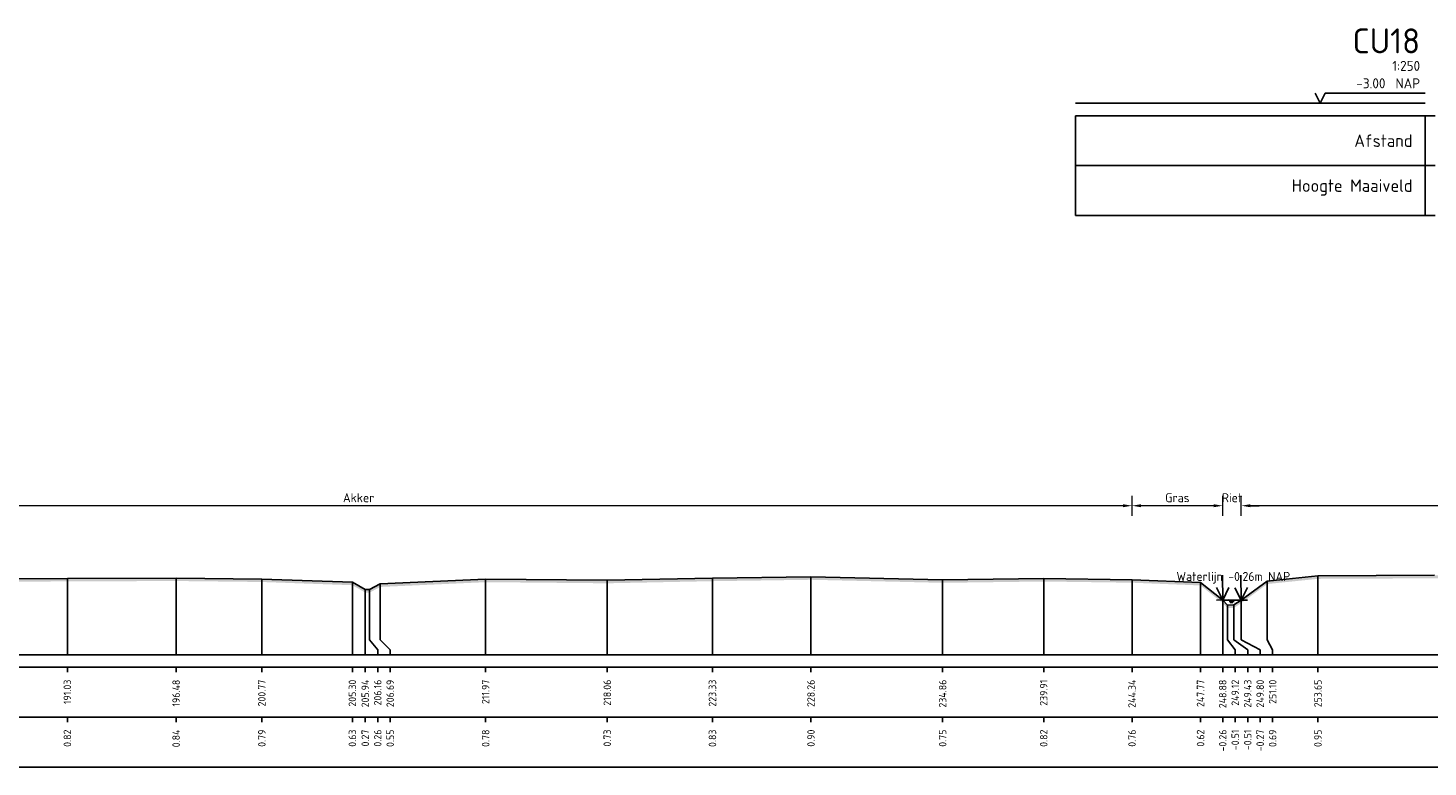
# Model space of a CAD drawing. Header units: metres. Extents: x 128583 to 136452, y 412329 to 415128.
# Tile 11 of 256: x 133814 to 133884, y 414688 to 414725. Entities that reach past the tile are written whole.
import ezdxf
from ezdxf.enums import TextEntityAlignment as Align

# ---------------------------------------------------------------- set-up
doc = ezdxf.new("R2010")
doc.units = ezdxf.units.M
doc.header["$PDMODE"] = 35
doc.header["$PDSIZE"] = 0.075
for name, color, linetype, lineweight in [('B-ME-GR-RIET-SD', 120, 'Continuous', 25), ('X-ME-AL-PROFIEL_HUIDIG MAAIVELD-GD', 8, 'Continuous', 0), ('X-XX-AL-DETAIL1-M', 7, 'Continuous', 18), ('X-XX-AL-NAP-T18', 7, 'Continuous', 18)]:
    doc.layers.add(name, color=color, linetype=linetype, lineweight=lineweight)
for name, color, linetype in [('X-ME-AL-PROFIEL_MAAIVELD-GD', 8, 'Continuous'), ('X-ME-AL-PROFIEL_WATERLIJN-GD', 150, 'Continuous'), ('X-ME-AL-PROFIELRASTER-S', 7, 'Continuous')]:
    doc.layers.add(name, color=color, linetype=linetype)
doc.styles.add('NLCS-ISO-ANNOTATIEF-T18', font='NLCS-ISO.ttf', dxfattribs={"height": 1.8})
doc.styles.add('NLCS-ISO-ANNOTATIVE-T18', font='NLCS-ISO.ttf', dxfattribs={"height": 1.8})
doc.dimstyles.new('NLCS-ANNOTATIEF-T18-PIJL_L2_H0', dxfattribs={"dimtxt": 2.5, "dimasz": 1.8, "dimexe": 2, "dimexo": 2, "dimgap": 0.7, "dimtad": 1, "dimzin": 0, "dimdsep": 46, "dimtxsty": 'NLCS-ISO-ANNOTATIEF-T18', "dimcen": 0, "dimdle": 2, "dimclrd": 256, "dimclre": 256, "dimclrt": 10, "dimaunit": 2, "dimadec": 0, "dimazin": 0, "dimtfac": 1, "dimtdec": 3, "dimtofl": 0, "dimtmove": 0, "dimatfit": 3, "dimfxl": 2, "dimfxlon": 1, "dimtfillclr": 256, "dimtolj": 1, "dimtzin": 0, "dimlwd": -1, "dimlwe": -1, "dimarcsym": 0})

# ---------------------------------------------------------------- blocks, each defined once
blk = doc.blocks.new('SAL-PROFIELRASTER-D')
at = {"color": 0, "linetype": 'ByBlock', "lineweight": -2, "flags": 128}
for points in [[(-2, 0), (-72, 0)], [(-24, 2), (-23, 0), (-22, 2), (-2, 2)], [(-72, -12.5), (-72, -2.5)], [(0, -2.5), (-72, -2.5)], [(-2, -12.5), (-2, -2.5)], [(0, -12.5), (-72, -12.5)]]:
    blk.add_lwpolyline(points, dxfattribs=at)
at = {"color": 0, "linetype": 'ByBlock', "lineweight": -2, "style": 'NLCS-ISO-ANNOTATIVE-T18'}
blk.add_text('NAP', height=2, dxfattribs=at).set_placement((-3, 3), align=Align.RIGHT)
blk.add_text('Afstand', height=2.5, dxfattribs=at).set_placement((-4.5, -7.5), align=Align.MIDDLE_RIGHT)
for tag, height, p in [('PROFIELNR', 5, (-3, 10)), ('SCHAAL', 2, (-3, 6.5)), ('NAP', 2, (-9.94, 3))]:
    blk.add_attdef(tag, text='', height=height, dxfattribs=at).set_placement(p, align=Align.RIGHT)
blk = doc.blocks.new('SAL-PROFIELRASTER_BALK-D')
at = {"color": 0, "linetype": 'ByBlock', "lineweight": -2}
for p, q in [((-72, -12.5), (-72, -2.5)), ((-2, -2.5), (-2, -12.5)), ((0, -12.5), (-72, -12.5))]:
    blk.add_line(p, q, dxfattribs=at)
at = {"color": 0, "linetype": 'ByBlock', "lineweight": -2, "style": 'NLCS-ISO-ANNOTATIVE-T18'}
for tag, height, p in [('TITEL1', 2.5, (-4.5, -6.5)), ('TITEL2', 1.5, (-4.5, -9.5))]:
    blk.add_attdef(tag, text='', height=height, dxfattribs=at).set_placement(p, align=Align.MIDDLE_RIGHT)
blk = doc.blocks.new('SAL-PROFIELRASTER_BALK_EIND1-D')
at = {"color": 0, "linetype": 'ByBlock', "lineweight": -2, "flags": 128}
for points in [[(0, 0), (1, 0)], [(0, -2.5), (1, -2.5)], [(0, -12.5), (1, -12.5)]]:
    blk.add_lwpolyline(points, dxfattribs=at)
blk = doc.blocks.new('SAL-PROFIELRASTER_BALK_EIND2-D')
at = {"color": 0, "linetype": 'ByBlock', "lineweight": -2}
blk.add_line((1, -12.5), (0, -12.5), dxfattribs=at)
blk = doc.blocks.new('SAL-PROFIELRASTER_BALK_DATA-D')
at = {"color": 0, "linetype": 'ByBlock', "lineweight": -2}
blk.add_lwpolyline([(0, -3.5), (0, -2.5)], dxfattribs=at)
at = {"color": 0, "linetype": 'ByBlock', "lineweight": -2, "style": 'NLCS-ISO-ANNOTATIVE-T18'}
blk.add_attdef('GETAL', text='', height=1.5, rotation=90, dxfattribs=at).set_placement((0.75, -5), align=Align.RIGHT)
blk = doc.blocks.new('SAL-PROFIELRASTER_AANHAAL-D')
at = {"color": 9, "linetype": 'ByBlock', "lineweight": -2, "flags": 128}
blk.add_lwpolyline([(0, 1), (0, 0)], dxfattribs=at)
blk = doc.blocks.new('SAL-PROFIELRASTER_AANHAAL_STAGGER-D')
at = {"color": 9, "linetype": 'ByBlock', "lineweight": -2, "flags": 128}
for points in [[(0, 0), (0, -0.25)], [(0, -0.25), (1, -0.75)], [(1, -0.75), (1, -1)]]:
    blk.add_lwpolyline(points, dxfattribs=at)
blk = doc.blocks.new('*D299')
at = {"layer": 'Defpoints', "color": 0, "transparency": 16777216}
for p in [(133792.157, 414700.734), (133792.157, 414696.004), (133869.604, 414693.269)]:
    blk.add_point(p, dxfattribs=at)
at = {"layer": 'X-XX-AL-DETAIL1-M', "transparency": 16777216}
for p, q in [((133792.157, 414700.234), (133792.157, 414701.234)), ((133869.604, 414700.234), (133869.604, 414701.234)), ((133869.154, 414700.734), (133792.607, 414700.734))]:
    blk.add_line(p, q, dxfattribs=at)
for points in [[(133792.607, 414700.809), (133792.607, 414700.659), (133792.157, 414700.734)], [(133869.154, 414700.809), (133869.154, 414700.659), (133869.604, 414700.734)]]:
    blk.add_solid(points, dxfattribs=at)
at = {"layer": 'X-XX-AL-DETAIL1-M', "color": 10, "transparency": 16777216, "insert": (133830.88, 414701.134), "char_height": 0.45, "attachment_point": 5, "style": 'NLCS-ISO-ANNOTATIEF-T18'}
blk.add_mtext('\\A1;Akker', dxfattribs=at)
blk = doc.blocks.new('*D300')
at = {"layer": 'Defpoints', "color": 0, "transparency": 16777216}
for p in [(133869.604, 414700.734), (133874.145, 414696.008), (133869.604, 414693.269)]:
    blk.add_point(p, dxfattribs=at)
at = {"layer": 'X-XX-AL-DETAIL1-M', "transparency": 16777216}
for p, q in [((133869.604, 414700.234), (133869.604, 414701.234)), ((133874.145, 414700.234), (133874.145, 414701.234)), ((133873.695, 414700.734), (133870.054, 414700.734))]:
    blk.add_line(p, q, dxfattribs=at)
for points in [[(133870.054, 414700.809), (133870.054, 414700.659), (133869.604, 414700.734)], [(133873.695, 414700.809), (133873.695, 414700.659), (133874.145, 414700.734)]]:
    blk.add_solid(points, dxfattribs=at)
at = {"layer": 'X-XX-AL-DETAIL1-M', "color": 10, "transparency": 16777216, "insert": (133871.874, 414701.134), "char_height": 0.45, "attachment_point": 5, "style": 'NLCS-ISO-ANNOTATIEF-T18'}
blk.add_mtext('\\A1;Gras', dxfattribs=at)
blk = doc.blocks.new('SGR-RIET DWP-SOD')
at = {"flags": 128}
for points in [[(0, 0), (-0.01, 1)], [(-0.255, 0.497), (0, 0), (0.245, 0.503)], [(-0.25, -0.003), (0.25, 0.003)]]:
    blk.add_lwpolyline(points, dxfattribs=at)
blk = doc.blocks.new('*D301')
at = {"layer": 'Defpoints', "color": 0, "transparency": 16777216}
for p in [(133874.145, 414700.734), (133874.145, 414696.008), (133875.076, 414696.008)]:
    blk.add_point(p, dxfattribs=at)
at = {"layer": 'X-XX-AL-DETAIL1-M', "transparency": 16777216}
for p, q in [((133874.145, 414700.234), (133874.145, 414701.234)), ((133875.076, 414700.234), (133875.076, 414701.234)), ((133873.695, 414700.734), (133873.245, 414700.734)), ((133875.526, 414700.734), (133875.976, 414700.734))]:
    blk.add_line(p, q, dxfattribs=at)
for points in [[(133873.695, 414700.809), (133873.695, 414700.659), (133874.145, 414700.734)], [(133875.526, 414700.809), (133875.526, 414700.659), (133875.076, 414700.734)]]:
    blk.add_solid(points, dxfattribs=at)
at = {"layer": 'X-XX-AL-DETAIL1-M', "color": 10, "transparency": 16777216, "insert": (133874.611, 414701.134), "char_height": 0.45, "attachment_point": 5, "style": 'NLCS-ISO-ANNOTATIEF-T18'}
blk.add_mtext('\\A1;Riet', dxfattribs=at)
blk = doc.blocks.new('*D286')
at = {"layer": 'Defpoints', "color": 0, "transparency": 16777216}
for p in [(133875.076, 414700.734), (133875.076, 414696.008), (133965.06, 414695.988)]:
    blk.add_point(p, dxfattribs=at)
at = {"layer": 'X-XX-AL-DETAIL1-M', "transparency": 16777216}
for p, q in [((133875.076, 414700.234), (133875.076, 414701.234)), ((133965.06, 414700.234), (133965.06, 414701.234)), ((133964.61, 414700.734), (133875.526, 414700.734))]:
    blk.add_line(p, q, dxfattribs=at)
for points in [[(133875.526, 414700.809), (133875.526, 414700.659), (133875.076, 414700.734)], [(133964.61, 414700.809), (133964.61, 414700.659), (133965.06, 414700.734)]]:
    blk.add_solid(points, dxfattribs=at)
at = {"layer": 'X-XX-AL-DETAIL1-M', "color": 10, "transparency": 16777216, "insert": (133920.072, 414701.134), "char_height": 0.45, "attachment_point": 5, "style": 'NLCS-ISO-ANNOTATIEF-T18'}
blk.add_mtext('\\A1;Gras', dxfattribs=at)

msp = doc.modelspace()

# ---------------------------------------------------------------- hatches: boundary and pattern name
at = {"layer": 'X-ME-AL-PROFIEL_HUIDIG MAAIVELD-GD'}
h = msp.add_hatch(dxfattribs=at)
h.set_pattern_fill('AGR-MAAIVELD', color=256, scale=0.1, pattern_type=2)
h.set_pattern_definition([(45, (-1320.6644, -135.9693), (-0.5000001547, 0.5000001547), []), (45, (-1320.73584, -135.89786), (0, 1.0000003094), [0.707107, -0.707107]), (45, (-1320.8073, -135.8264), (0, 1.0000003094), [0.707107, -0.707107]), (45, (-1320.8797, -135.754), (0, 1.0000003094), [0.707107, -0.707107]), (45, (-1320.9501, -135.6836), (0, 1.0000003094), [0.707107, -0.707107]), (45, (-1321.02155, -135.61215), (0, 1.0000003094), [0.707107, -0.707107]), (45, (-1321.093, -135.5407), (0, 1.0000003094), [0.707107, -0.707107]), (315, (-1320.6644, -135.9693), (0.5000001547, 0.5000001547), []), (315, (-1320.593, -135.89786), (1.0000003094, -3e-16), [0.707107, -0.707107]), (315, (-1320.52155, -135.8264), (1.0000003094, -3e-16), [0.707107, -0.707107]), (315, (-1320.4491, -135.754), (1.0000003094, -3e-16), [0.707107, -0.707107]), (315, (-1320.3787, -135.6836), (1.0000003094, -3e-16), [0.707107, -0.707107]), (315, (-1320.3073, -135.61215), (1.0000003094, -3e-16), [0.707107, -0.707107]), (315, (-1320.23584, -135.5407), (1.0000003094, -3e-16), [0.707107, -0.707107])])
h.paths.add_polyline_path([(135130.822, 414699.114), (135130.822, 414698.964), (135129.337, 414698.773), (135127.342, 414698.343), (135124.008, 414697.948), (135120.642, 414697.437), (135117.21, 414697.156), (135116.452, 414696.653), (135115.85, 414696.007), (135115.385, 414695.623), (135114.935, 414695.626), (135114.669, 414695.992), (135113.764, 414696.846), (135110.444, 414697.147), (135106.232, 414697.157), (135102.86, 414697.07), (135097.486, 414697.237), (135092.581, 414697.201), (135087.895, 414697.229), (135082.839, 414697.216), (135078.094, 414697.267), (135073.508, 414697.255), (135067.892, 414697.189), (135063.632, 414697.149), (135058.591, 414697.072), (135053.949, 414697.046), (135049.488, 414697.076), (135045.153, 414697.107), (135040.087, 414697.019), (135035.966, 414696.981), (135031.528, 414697.008), (135026.668, 414697.055), (135022.273, 414697.009), (135018.737, 414696.879), (135014.137, 414696.848), (135010.42, 414696.859), (135005.463, 414697.007), (135000.624, 414697.071), (134995.686, 414697.037), (134990.237, 414697.128), (134985.914, 414696.933), (134980.087, 414697.092), (134974.995, 414697.113), (134970.103, 414697.058), (134965.803, 414697.02), (134960.793, 414697.021), (134956.394, 414696.879), (134951.781, 414696.998), (134947.787, 414696.915), (134942.478, 414697.073), (134937.694, 414697.014), (134931.758, 414696.907), (134927.415, 414696.673), (134920.762, 414696.725), (134916.101, 414696.299), (134912.227, 414695.852), (134909.522, 414695.651), (134907.285, 414695.851), (134903.714, 414696.74), (134898.976, 414696.764), (134894.011, 414696.798), (134888.128, 414696.873), (134883.209, 414696.868), (134877.845, 414696.939), (134873.033, 414696.952), (134867.434, 414697.018), (134863.33, 414696.876), (134857.423, 414696.868), (134851.612, 414696.98), (134845.512, 414696.966), (134840.548, 414696.893), (134834.544, 414696.955), (134829.617, 414696.745), (134824.643, 414696.719), (134821.845, 414696.565), (134821.012, 414696.195), (134820.527, 414695.889), (134820.122, 414695.868), (134819.675, 414696.197), (134818.59, 414696.763), (134814.474, 414696.837), (134809.569, 414696.735), (134804.318, 414696.862), (134799.297, 414696.758), (134793.083, 414696.976), (134787.869, 414696.858), (134781.847, 414696.986), (134775.906, 414697.046), (134769.622, 414697.121), (134764.418, 414697.002), (134758.056, 414697.09), (134751.748, 414697.077), (134746.434, 414696.886), (134740, 414696.965), (134733.579, 414696.943), (134727.397, 414696.911), (134722.137, 414696.875), (134716.064, 414696.834), (134711.742, 414696.728), (134711.028, 414696.478), (134710.537, 414696.138), (134710.038, 414695.943), (134709.689, 414696.129), (134708.301, 414696.692), (134703.844, 414696.754), (134697.839, 414696.854), (134691.55, 414696.924), (134685.512, 414696.961), (134678.909, 414697.011), (134672.548, 414697.086), (134667.542, 414697), (134660.821, 414697.153), (134655.765, 414696.926), (134650.665, 414697.042), (134644.962, 414697.19), (134639.421, 414697.129), (134633.359, 414697.131), (134627.851, 414697.093), (134622.947, 414696.87), (134616.517, 414696.919), (134610.313, 414696.985), (134603.806, 414696.941), (134598.265, 414696.853), (134592.36, 414696.684), (134591.841, 414696.44), (134591.668, 414696.105), (134591.32, 414695.936), (134590.689, 414695.92), (134590.512, 414696.105), (134589.618, 414696.622), (134584.371, 414696.725), (134579.026, 414696.844), (134573.051, 414696.848), (134567.884, 414696.804), (134561.167, 414696.942), (134555.023, 414696.926), (134548.975, 414697.042), (134545.91, 414696.867), (134543.388, 414696.88), (134540.428, 414696.98), (134533.846, 414696.85), (134527.021, 414696.98), (134521.271, 414696.764), (134515.164, 414696.824), (134508.322, 414696.934), (134502.583, 414696.822), (134500.667, 414696.603), (134497.202, 414696.806), (134491.06, 414696.634), (134483.646, 414696.732), (134478.951, 414696.602), (134474.463, 414696.603), (134472.979, 414695.862), (134471.028, 414695.468), (134467.425, 414695.487), (134466.312, 414695.85), (134464.956, 414696.088), (134459.443, 414696.265), (134454.357, 414696.473), (134448.659, 414696.581), (134443.009, 414696.476), (134436.927, 414696.7), (134430.613, 414696.748), (134424.898, 414696.841), (134419.353, 414696.806), (134412.604, 414696.869), (134407.391, 414696.842), (134401.349, 414696.9), (134398.772, 414696.737), (134394.64, 414696.736), (134393.832, 414695.882), (134393.31, 414695.787), (134392.963, 414695.909), (134392.119, 414696.712), (134386.511, 414697.039), (134381.04, 414697.063), (134375.655, 414697.032), (134369.685, 414697.065), (134363.815, 414697.051), (134357.294, 414697.074), (134351.323, 414697.029), (134345.618, 414697.02), (134339.415, 414696.988), (134334.577, 414696.902), (134329.859, 414696.8), (134325.799, 414696.7), (134324.96, 414695.982), (134324.086, 414695.595), (134323.611, 414695.594), (134323.348, 414695.952), (134322.08, 414696.715), (134318.41, 414696.917), (134312.978, 414696.926), (134307.11, 414696.96), (134301.315, 414696.924), (134295.918, 414696.915), (134289.271, 414697.067), (134284.078, 414696.978), (134278.813, 414696.944), (134273.449, 414696.808), (134266.54, 414697.05), (134261.044, 414696.972), (134257.309, 414696.775), (134254.362, 414696.598), (134253.841, 414695.847), (134253.166, 414695.698), (134252.84, 414695.699), (134252.22, 414695.857), (134251.398, 414696.726), (134246.164, 414696.947), (134240.662, 414697.049), (134234.487, 414697.081), (134229.778, 414697.041), (134224.839, 414696.973), (134218.869, 414696.905), (134212.549, 414696.988), (134205.927, 414697.052), (134200.858, 414696.919), (134194.999, 414697.003), (134190.115, 414696.921), (134185.268, 414696.818), (134182.632, 414696.746), (134181.445, 414696.105), (134181.237, 414695.878), (134180.652, 414696.093), (134179.916, 414696.563), (134178.664, 414696.903), (134174.404, 414696.843), (134169.472, 414696.766), (134161.799, 414696.952), (134156.946, 414696.983), (134152.995, 414696.854), (134151.599, 414696.422), (134150.797, 414696.301), (134148.005, 414696.918), (134142.758, 414696.973), (134136.736, 414696.773), (134132.259, 414696.724), (134127.56, 414696.977), (134122.262, 414696.971), (134115.346, 414696.928), (134114.001, 414696.635), (134112.898, 414696.055), (134112.534, 414695.827), (134112.235, 414696.042), (134111.41, 414696.546), (134110.355, 414696.857), (134106.194, 414696.945), (134102.704, 414696.783), (134098.992, 414697.001), (134094.425, 414696.968), (134091.125, 414696.487), (134088.665, 414696.797), (134083.376, 414697.001), (134078.416, 414696.97), (134074.911, 414696.778), (134071.542, 414696.953), (134067.822, 414696.937), (134061.638, 414696.895), (134057.619, 414696.566), (134054.203, 414696.995), (134050.766, 414696.77), (134045.998, 414696.987), (134042.547, 414696.775), (134040.795, 414696.534), (134040.32, 414695.979), (134039.683, 414695.812), (134039.41, 414695.974), (134038.882, 414696.356), (134037.669, 414696.943), (134031.576, 414697.006), (134028.4, 414696.711), (134023.254, 414696.985), (134018.607, 414697.016), (134015.298, 414696.567), (134011.502, 414696.997), (134005.577, 414696.978), (134002.345, 414696.816), (133998.852, 414697), (133991.58, 414697.038), (133988.516, 414696.577), (133984.934, 414696.993), (133979.604, 414696.926), (133973.464, 414697.074), (133968.058, 414696.89), (133966.757, 414696.414), (133966.211, 414695.838), (133965.722, 414695.644), (133965.32, 414695.643), (133965.067, 414695.832), (133964.345, 414696.519), (133963.273, 414696.943), (133959.009, 414697.042), (133955.328, 414696.963), (133949.652, 414697.047), (133944.843, 414696.8), (133938.604, 414697.024), (133931.768, 414697.041), (133927.916, 414696.528), (133924.312, 414697.011), (133921.325, 414696.932), (133917.266, 414697.045), (133915.056, 414696.904), (133912.34, 414697.036), (133905.335, 414696.992), (133901.702, 414696.611), (133898.602, 414696.962), (133893.633, 414697.077), (133889.237, 414697.034), (133884.744, 414697.097), (133878.913, 414697.07), (133876.372, 414696.811), (133875.071, 414695.854), (133874.702, 414695.611), (133874.388, 414695.606), (133874.145, 414695.858), (133873.033, 414696.739), (133869.604, 414696.876), (133865.181, 414696.936), (133860.122, 414696.871), (133853.529, 414697.023), (133848.596, 414696.953), (133843.327, 414696.847), (133837.239, 414696.903), (133831.959, 414696.664), (133831.425, 414696.38), (133831.21, 414696.386), (133830.567, 414696.751), (133826.033, 414696.912), (133821.742, 414696.961), (133816.297, 414696.941), (133810.504, 414696.914), (133804.661, 414696.904), (133799.466, 414696.866), (133794.492, 414696.778), (133792.957, 414696.619), (133792.157, 414695.854), (133791.908, 414695.572), (133791.446, 414695.562), (133791.309, 414695.841), (133790.061, 414696.583), (133784.831, 414697.015), (133779.377, 414697.024), (133774.918, 414696.851), (133769.335, 414696.917), (133765.603, 414696.796), (133765.12, 414696.447), (133764.729, 414696.284), (133764.522, 414696.304), (133764.17, 414696.46), (133763.49, 414696.777), (133756.814, 414696.893), (133751.49, 414696.974), (133746.124, 414696.971), (133742.331, 414696.779), (133739.001, 414696.603), (133738.641, 414696.37), (133737.706, 414696.667), (133733.027, 414696.883), (133726.155, 414696.942), (133721.455, 414696.92), (133714.875, 414696.673), (133714.242, 414695.872), (133713.481, 414695.617), (133712.877, 414695.622), (133712.483, 414695.85), (133711.169, 414696.663), (133711.026, 414696.666), (133705.757, 414696.852), (133699.866, 414696.938), (133694.164, 414696.919), (133688.262, 414696.748), (133681.414, 414696.93), (133675.592, 414696.901), (133670.714, 414696.783), (133665.323, 414696.841), (133659.551, 414696.816), (133653.701, 414696.882), (133647.901, 414696.914), (133642.25, 414696.903), (133636.643, 414696.977), (133630.617, 414696.947), (133625.267, 414697.094), (133625.267, 414697.244), (133630.617, 414697.097), (133636.643, 414697.127), (133642.25, 414697.053), (133647.901, 414697.064), (133653.701, 414697.032), (133659.551, 414696.966), (133665.323, 414696.991), (133670.714, 414696.933), (133675.592, 414697.051), (133681.414, 414697.08), (133688.262, 414696.898), (133694.164, 414697.069), (133699.866, 414697.088), (133705.757, 414697.002), (133711.026, 414696.816), (133711.169, 414696.813), (133712.483, 414696), (133712.877, 414695.772), (133713.481, 414695.767), (133714.242, 414696.022), (133714.875, 414696.823), (133721.455, 414697.07), (133726.155, 414697.092), (133733.027, 414697.033), (133737.706, 414696.817), (133738.641, 414696.52), (133739.001, 414696.753), (133742.331, 414696.929), (133746.124, 414697.121), (133751.49, 414697.124), (133756.814, 414697.043), (133763.49, 414696.927), (133764.17, 414696.61), (133764.522, 414696.454), (133764.729, 414696.434), (133765.12, 414696.597), (133765.603, 414696.946), (133769.335, 414697.067), (133774.918, 414697.001), (133779.377, 414697.174), (133784.831, 414697.165), (133790.061, 414696.733), (133791.309, 414695.991), (133791.446, 414695.712), (133791.908, 414695.722), (133792.157, 414696.004), (133792.957, 414696.769), (133794.492, 414696.928), (133799.466, 414697.016), (133804.661, 414697.054), (133810.504, 414697.064), (133816.297, 414697.091), (133821.742, 414697.111), (133826.033, 414697.062), (133830.567, 414696.901), (133831.21, 414696.536), (133831.425, 414696.53), (133831.959, 414696.814), (133837.239, 414697.053), (133843.327, 414696.997), (133848.596, 414697.103), (133853.529, 414697.173), (133860.122, 414697.021), (133865.181, 414697.086), (133869.604, 414697.026), (133873.033, 414696.889), (133874.145, 414696.008), (133874.388, 414695.756), (133874.702, 414695.761), (133875.071, 414696.004), (133876.372, 414696.961), (133878.913, 414697.22), (133884.744, 414697.247), (133889.237, 414697.184), (133893.633, 414697.227), (133898.602, 414697.112), (133901.702, 414696.761), (133905.335, 414697.142), (133912.34, 414697.186), (133915.056, 414697.054), (133917.266, 414697.195), (133921.325, 414697.082), (133924.312, 414697.161), (133927.916, 414696.678), (133931.768, 414697.191), (133938.604, 414697.174), (133944.843, 414696.95), (133949.652, 414697.197), (133955.328, 414697.113), (133959.009, 414697.192), (133963.273, 414697.093), (133964.345, 414696.669), (133965.067, 414695.982), (133965.32, 414695.793), (133965.722, 414695.794), (133966.211, 414695.988), (133966.757, 414696.564), (133968.058, 414697.04), (133973.464, 414697.224), (133979.604, 414697.076), (133984.934, 414697.143), (133988.516, 414696.727), (133991.58, 414697.188), (133998.852, 414697.15), (134002.345, 414696.966), (134005.577, 414697.128), (134011.502, 414697.147), (134015.298, 414696.717), (134018.607, 414697.166), (134023.254, 414697.135), (134028.4, 414696.861), (134031.576, 414697.156), (134037.669, 414697.093), (134038.882, 414696.506), (134039.41, 414696.124), (134039.683, 414695.962), (134040.32, 414696.129), (134040.795, 414696.684), (134042.547, 414696.925), (134045.998, 414697.137), (134050.766, 414696.92), (134054.203, 414697.145), (134057.619, 414696.716), (134061.638, 414697.045), (134067.822, 414697.087), (134071.542, 414697.103), (134074.911, 414696.928), (134078.416, 414697.12), (134083.376, 414697.151), (134088.665, 414696.947), (134091.125, 414696.637), (134094.425, 414697.118), (134098.992, 414697.151), (134102.704, 414696.933), (134106.194, 414697.095), (134110.355, 414697.007), (134111.41, 414696.696), (134112.235, 414696.192), (134112.534, 414695.977), (134112.898, 414696.205), (134114.001, 414696.785), (134115.346, 414697.078), (134122.262, 414697.121), (134127.56, 414697.127), (134132.259, 414696.874), (134136.736, 414696.923), (134142.758, 414697.123), (134148.005, 414697.068), (134150.797, 414696.451), (134151.599, 414696.572), (134152.995, 414697.004), (134156.946, 414697.133), (134161.799, 414697.102), (134169.472, 414696.916), (134174.404, 414696.993), (134178.664, 414697.053), (134179.916, 414696.713), (134180.652, 414696.243), (134181.237, 414696.028), (134181.445, 414696.255), (134182.632, 414696.896), (134185.268, 414696.968), (134190.115, 414697.071), (134194.999, 414697.153), (134200.858, 414697.069), (134205.927, 414697.202), (134212.549, 414697.138), (134218.869, 414697.055), (134224.839, 414697.123), (134229.778, 414697.191), (134234.487, 414697.231), (134240.662, 414697.199), (134246.164, 414697.097), (134251.398, 414696.876), (134252.22, 414696.007), (134252.84, 414695.849), (134253.166, 414695.848), (134253.841, 414695.997), (134254.362, 414696.748), (134257.309, 414696.925), (134261.044, 414697.122), (134266.54, 414697.2), (134273.449, 414696.958), (134278.813, 414697.094), (134284.078, 414697.128), (134289.271, 414697.217), (134295.918, 414697.065), (134301.315, 414697.074), (134307.11, 414697.11), (134312.978, 414697.076), (134318.41, 414697.067), (134322.08, 414696.865), (134323.348, 414696.102), (134323.611, 414695.744), (134324.086, 414695.745), (134324.96, 414696.132), (134325.799, 414696.85), (134329.859, 414696.95), (134334.577, 414697.052), (134339.415, 414697.138), (134345.618, 414697.17), (134351.323, 414697.179), (134357.294, 414697.224), (134363.815, 414697.201), (134369.685, 414697.215), (134375.655, 414697.182), (134381.04, 414697.213), (134386.511, 414697.189), (134392.119, 414696.862), (134392.963, 414696.059), (134393.31, 414695.937), (134393.832, 414696.032), (134394.64, 414696.886), (134398.772, 414696.887), (134401.349, 414697.05), (134407.391, 414696.992), (134412.604, 414697.019), (134419.353, 414696.956), (134424.898, 414696.991), (134430.613, 414696.898), (134436.927, 414696.85), (134443.009, 414696.626), (134448.659, 414696.731), (134454.357, 414696.623), (134459.443, 414696.415), (134464.956, 414696.238), (134466.312, 414696), (134467.425, 414695.637), (134471.028, 414695.618), (134472.979, 414696.012), (134474.463, 414696.753), (134478.951, 414696.752), (134483.646, 414696.882), (134491.06, 414696.784), (134497.202, 414696.956), (134500.667, 414696.753), (134502.583, 414696.972), (134508.322, 414697.084), (134515.164, 414696.974), (134521.271, 414696.914), (134527.021, 414697.13), (134533.846, 414697), (134540.428, 414697.13), (134543.388, 414697.03), (134545.91, 414697.017), (134548.975, 414697.192), (134555.023, 414697.076), (134561.167, 414697.092), (134567.884, 414696.954), (134573.051, 414696.998), (134579.026, 414696.994), (134584.371, 414696.875), (134589.618, 414696.772), (134590.512, 414696.255), (134590.689, 414696.07), (134591.32, 414696.086), (134591.668, 414696.255), (134591.841, 414696.59), (134592.36, 414696.834), (134598.265, 414697.003), (134603.806, 414697.091), (134610.313, 414697.135), (134616.517, 414697.069), (134622.947, 414697.02), (134627.851, 414697.243), (134633.359, 414697.281), (134639.421, 414697.279), (134644.962, 414697.34), (134650.665, 414697.192), (134655.765, 414697.076), (134660.821, 414697.303), (134667.542, 414697.15), (134672.548, 414697.236), (134678.909, 414697.161), (134685.512, 414697.111), (134691.55, 414697.074), (134697.839, 414697.004), (134703.844, 414696.904), (134708.301, 414696.842), (134709.689, 414696.279), (134710.038, 414696.093), (134710.537, 414696.288), (134711.028, 414696.628), (134711.742, 414696.878), (134716.064, 414696.984), (134722.137, 414697.025), (134727.397, 414697.061), (134733.579, 414697.093), (134740, 414697.115), (134746.434, 414697.036), (134751.748, 414697.227), (134758.056, 414697.24), (134764.418, 414697.152), (134769.622, 414697.271), (134775.906, 414697.196), (134781.847, 414697.136), (134787.869, 414697.008), (134793.083, 414697.126), (134799.297, 414696.908), (134804.318, 414697.012), (134809.569, 414696.885), (134814.474, 414696.987), (134818.59, 414696.913), (134819.675, 414696.347), (134820.122, 414696.018), (134820.527, 414696.039), (134821.012, 414696.345), (134821.845, 414696.715), (134824.643, 414696.869), (134829.617, 414696.895), (134834.544, 414697.105), (134840.548, 414697.043), (134845.512, 414697.116), (134851.612, 414697.13), (134857.423, 414697.018), (134863.33, 414697.026), (134867.434, 414697.168), (134873.033, 414697.102), (134877.845, 414697.089), (134883.209, 414697.018), (134888.128, 414697.023), (134894.011, 414696.948), (134898.976, 414696.914), (134903.714, 414696.89), (134907.285, 414696.001), (134909.522, 414695.801), (134912.227, 414696.002), (134916.101, 414696.449), (134920.762, 414696.875), (134927.415, 414696.823), (134931.758, 414697.057), (134937.694, 414697.164), (134942.478, 414697.223), (134947.787, 414697.065), (134951.781, 414697.148), (134956.394, 414697.029), (134960.793, 414697.171), (134965.803, 414697.17), (134970.103, 414697.208), (134974.995, 414697.263), (134980.087, 414697.242), (134985.914, 414697.083), (134990.237, 414697.278), (134995.686, 414697.187), (135000.624, 414697.221), (135005.463, 414697.157), (135010.42, 414697.009), (135014.137, 414696.998), (135018.737, 414697.029), (135022.273, 414697.159), (135026.668, 414697.205), (135031.528, 414697.158), (135035.966, 414697.131), (135040.087, 414697.169), (135045.153, 414697.257), (135049.488, 414697.226), (135053.949, 414697.196), (135058.591, 414697.222), (135063.632, 414697.299), (135067.892, 414697.339), (135073.508, 414697.405), (135078.094, 414697.417), (135082.839, 414697.366), (135087.895, 414697.379), (135092.581, 414697.351), (135097.486, 414697.387), (135102.86, 414697.22), (135106.232, 414697.307), (135110.444, 414697.297), (135113.764, 414696.996), (135114.669, 414696.142), (135114.935, 414695.776), (135115.385, 414695.773), (135115.85, 414696.157), (135116.452, 414696.803), (135117.21, 414697.306), (135120.642, 414697.587), (135124.008, 414698.098), (135127.342, 414698.493), (135129.337, 414698.923)])

# ---------------------------------------------------------------- linework, layer by layer
at = {"layer": 'X-ME-AL-PROFIEL_MAAIVELD-GD'}
msp.add_lwpolyline([(133810.504, 414697.064), (133816.297, 414697.091), (133821.742, 414697.111), (133826.033, 414697.062), (133830.567, 414696.901), (133831.21, 414696.536), (133831.425, 414696.53), (133831.959, 414696.814), (133837.239, 414697.053), (133843.327, 414696.997), (133848.596, 414697.103), (133853.529, 414697.173), (133860.122, 414697.021), (133865.181, 414697.086), (133869.604, 414697.026), (133873.033, 414696.889), (133874.145, 414696.008), (133874.388, 414695.756), (133874.702, 414695.761), (133875.071, 414696.004), (133876.372, 414696.961), (133878.913, 414697.22), (133884.744, 414697.247)], dxfattribs=at)
at = {"layer": 'X-ME-AL-PROFIEL_WATERLIJN-GD'}
for points in [[(133874.145, 414696.008), (133875.076, 414696.008)], [(133874.467, 414695.94), (133874.717, 414695.94)], [(133874.523, 414695.89), (133874.648, 414695.89)]]:
    msp.add_lwpolyline(points, dxfattribs=at)

# ---------------------------------------------------------------- block references
at = {"layer": 'B-ME-GR-RIET-SD', "xscale": 1.25, "yscale": 1.25, "zscale": 1.25}
for p in [(133874.145, 414696.008), (133875.071, 414696.004)]:
    msp.add_blockref('SGR-RIET DWP-SOD', p, dxfattribs=at)
at = {"layer": 'X-ME-AL-PROFIELRASTER-S', "xscale": 0.25, "yscale": 0.25, "zscale": 0.25}
for name, p, values in [('SAL-PROFIELRASTER-D', (133884.777, 414720.894), {'PROFIELNR': 'CU18', 'SCHAAL': '1:250', 'NAP': '-3.00'}), ('SAL-PROFIELRASTER_BALK-D', (133884.777, 414718.394), {'TITEL1': 'Hoogte Maaiveld'}), ('SAL-PROFIELRASTER_BALK_DATA-D', (133816.297, 414693.269), {'GETAL': '191.03'}), ('SAL-PROFIELRASTER_BALK_DATA-D', (133816.297, 414693.269), {'GETAL': '191.03'}), ('SAL-PROFIELRASTER_BALK_DATA-D', (133821.742, 414693.269), {'GETAL': '196.48'}), ('SAL-PROFIELRASTER_BALK_DATA-D', (133821.742, 414693.269), {'GETAL': '196.48'}), ('SAL-PROFIELRASTER_BALK_DATA-D', (133826.033, 414693.269), {'GETAL': '200.77'}), ('SAL-PROFIELRASTER_BALK_DATA-D', (133826.033, 414693.269), {'GETAL': '200.77'}), ('SAL-PROFIELRASTER_BALK_DATA-D', (133830.567, 414693.269), {'GETAL': '205.30'}), ('SAL-PROFIELRASTER_BALK_DATA-D', (133830.567, 414693.269), {'GETAL': '205.30'}), ('SAL-PROFIELRASTER_BALK_DATA-D', (133831.21, 414693.269), {'GETAL': '205.94'}), ('SAL-PROFIELRASTER_BALK_DATA-D', (133831.835, 414693.269), {'GETAL': '206.16'}), ('SAL-PROFIELRASTER_BALK_DATA-D', (133832.46, 414693.269), {'GETAL': '206.69'}), ('SAL-PROFIELRASTER_BALK_DATA-D', (133832.46, 414693.269), {'GETAL': '206.69'}), ('SAL-PROFIELRASTER_BALK_DATA-D', (133837.239, 414693.269), {'GETAL': '211.97'}), ('SAL-PROFIELRASTER_BALK_DATA-D', (133837.239, 414693.269), {'GETAL': '211.97'}), ('SAL-PROFIELRASTER_BALK_DATA-D', (133843.327, 414693.269), {'GETAL': '218.06'}), ('SAL-PROFIELRASTER_BALK_DATA-D', (133843.327, 414693.269), {'GETAL': '218.06'}), ('SAL-PROFIELRASTER_BALK_DATA-D', (133848.596, 414693.269), {'GETAL': '223.33'}), ('SAL-PROFIELRASTER_BALK_DATA-D', (133848.596, 414693.269), {'GETAL': '223.33'}), ('SAL-PROFIELRASTER_BALK_DATA-D', (133853.529, 414693.269), {'GETAL': '228.26'}), ('SAL-PROFIELRASTER_BALK_DATA-D', (133853.529, 414693.269), {'GETAL': '228.26'}), ('SAL-PROFIELRASTER_BALK_DATA-D', (133860.122, 414693.269), {'GETAL': '234.86'}), ('SAL-PROFIELRASTER_BALK_DATA-D', (133860.122, 414693.269), {'GETAL': '234.86'}), ('SAL-PROFIELRASTER_BALK_DATA-D', (133865.181, 414693.269), {'GETAL': '239.91'}), ('SAL-PROFIELRASTER_BALK_DATA-D', (133865.181, 414693.269), {'GETAL': '239.91'}), ('SAL-PROFIELRASTER_BALK_DATA-D', (133869.604, 414693.269), {'GETAL': '244.34'}), ('SAL-PROFIELRASTER_BALK_DATA-D', (133869.604, 414693.269), {'GETAL': '244.34'}), ('SAL-PROFIELRASTER_BALK_DATA-D', (133869.604, 414693.269), {'GETAL': '244.34'}), ('SAL-PROFIELRASTER_BALK_DATA-D', (133873.033, 414693.269), {'GETAL': '247.77'}), ('SAL-PROFIELRASTER_BALK_DATA-D', (133873.033, 414693.269), {'GETAL': '247.77'}), ('SAL-PROFIELRASTER_BALK_DATA-D', (133874.145, 414693.269), {'GETAL': '248.88'}), ('SAL-PROFIELRASTER_BALK_DATA-D', (133874.145, 414693.269), {'GETAL': '248.88'}), ('SAL-PROFIELRASTER_BALK_DATA-D', (133874.145, 414693.269), {'GETAL': '248.88'}), ('SAL-PROFIELRASTER_BALK_DATA-D', (133874.77, 414693.269), {'GETAL': '249.12'}), ('SAL-PROFIELRASTER_BALK_DATA-D', (133874.77, 414693.269), {'GETAL': '249.12'}), ('SAL-PROFIELRASTER_BALK_DATA-D', (133875.395, 414693.269), {'GETAL': '249.43'}), ('SAL-PROFIELRASTER_BALK_DATA-D', (133875.395, 414693.269), {'GETAL': '249.43'}), ('SAL-PROFIELRASTER_BALK_DATA-D', (133876.02, 414693.269), {'GETAL': '249.80'}), ('SAL-PROFIELRASTER_BALK_DATA-D', (133876.02, 414693.269), {'GETAL': '249.80'}), ('SAL-PROFIELRASTER_BALK_DATA-D', (133876.02, 414693.269), {'GETAL': '249.80'}), ('SAL-PROFIELRASTER_BALK_DATA-D', (133876.645, 414693.269), {'GETAL': '251.10'}), ('SAL-PROFIELRASTER_BALK_DATA-D', (133876.645, 414693.269), {'GETAL': '251.10'}), ('SAL-PROFIELRASTER_BALK_DATA-D', (133878.913, 414693.269), {'GETAL': '253.65'}), ('SAL-PROFIELRASTER_BALK_DATA-D', (133878.913, 414693.269), {'GETAL': '253.65'}), ('SAL-PROFIELRASTER_BALK_DATA-D', (133816.297, 414690.769), {'GETAL': '0.82'}), ('SAL-PROFIELRASTER_BALK_DATA-D', (133821.742, 414690.769), {'GETAL': '0.84'}), ('SAL-PROFIELRASTER_BALK_DATA-D', (133826.033, 414690.769), {'GETAL': '0.79'}), ('SAL-PROFIELRASTER_BALK_DATA-D', (133830.567, 414690.769), {'GETAL': '0.63'}), ('SAL-PROFIELRASTER_BALK_DATA-D', (133831.21, 414690.769), {'GETAL': '0.27'}), ('SAL-PROFIELRASTER_BALK_DATA-D', (133831.835, 414690.769), {'GETAL': '0.26'}), ('SAL-PROFIELRASTER_BALK_DATA-D', (133832.46, 414690.769), {'GETAL': '0.55'}), ('SAL-PROFIELRASTER_BALK_DATA-D', (133837.239, 414690.769), {'GETAL': '0.78'}), ('SAL-PROFIELRASTER_BALK_DATA-D', (133843.327, 414690.769), {'GETAL': '0.73'}), ('SAL-PROFIELRASTER_BALK_DATA-D', (133848.596, 414690.769), {'GETAL': '0.83'}), ('SAL-PROFIELRASTER_BALK_DATA-D', (133853.529, 414690.769), {'GETAL': '0.90'}), ('SAL-PROFIELRASTER_BALK_DATA-D', (133860.122, 414690.769), {'GETAL': '0.75'}), ('SAL-PROFIELRASTER_BALK_DATA-D', (133865.181, 414690.769), {'GETAL': '0.82'}), ('SAL-PROFIELRASTER_BALK_DATA-D', (133869.604, 414690.769), {'GETAL': '0.76'}), ('SAL-PROFIELRASTER_BALK_DATA-D', (133873.033, 414690.769), {'GETAL': '0.62'}), ('SAL-PROFIELRASTER_BALK_DATA-D', (133874.145, 414690.769), {'GETAL': '-0.26'}), ('SAL-PROFIELRASTER_BALK_DATA-D', (133874.77, 414690.769), {'GETAL': '-0.51'}), ('SAL-PROFIELRASTER_BALK_DATA-D', (133875.395, 414690.769), {'GETAL': '-0.51'}), ('SAL-PROFIELRASTER_BALK_DATA-D', (133876.02, 414690.769), {'GETAL': '-0.27'}), ('SAL-PROFIELRASTER_BALK_DATA-D', (133876.645, 414690.769), {'GETAL': '0.69'}), ('SAL-PROFIELRASTER_BALK_DATA-D', (133878.913, 414690.769), {'GETAL': '0.95'})]:
    msp.add_blockref(name, p, dxfattribs=at).add_auto_attribs(values)
at = {"layer": 'X-ME-AL-PROFIELRASTER-S'}
for p, yscale in [((133816.297, 414693.269), 3.822), ((133816.297, 414693.269), 3.822), ((133821.742, 414693.269), 3.842), ((133821.742, 414693.269), 3.842), ((133826.033, 414693.269), 3.793), ((133826.033, 414693.269), 3.793), ((133837.239, 414693.269), 3.784), ((133837.239, 414693.269), 3.784), ((133843.327, 414693.269), 3.728), ((133843.327, 414693.269), 3.728), ((133848.596, 414693.269), 3.834), ((133848.596, 414693.269), 3.834), ((133853.529, 414693.269), 3.904), ((133853.529, 414693.269), 3.904), ((133860.122, 414693.269), 3.752), ((133860.122, 414693.269), 3.752), ((133865.181, 414693.269), 3.817), ((133865.181, 414693.269), 3.817), ((133869.604, 414693.269), 3.757), ((133869.604, 414693.269), 3.757), ((133869.604, 414693.269), 3.757), ((133876.372, 414694.269), 2.692), ((133876.372, 414694.269), 2.692), ((133878.913, 414693.269), 3.951), ((133878.913, 414693.269), 3.951), ((133830.567, 414693.269), 3.632), ((133830.567, 414693.269), 3.632), ((133831.21, 414693.269), 3.267), ((133831.425, 414694.269), 2.261), ((133831.959, 414694.269), 2.545), ((133831.959, 414694.269), 2.545), ((133873.033, 414693.269), 3.62), ((133873.033, 414693.269), 3.62), ((133874.145, 414693.269), 2.739), ((133874.145, 414693.269), 2.739), ((133874.145, 414693.269), 2.739), ((133874.388, 414694.269), 1.487), ((133874.388, 414694.269), 1.487), ((133874.702, 414694.269), 1.492), ((133874.702, 414694.269), 1.492), ((133875.071, 414694.269), 1.735), ((133875.071, 414694.269), 1.735), ((133875.071, 414694.269), 1.735)]:
    msp.add_blockref('SAL-PROFIELRASTER_AANHAAL-D', p, dxfattribs=dict(at, yscale=yscale))
for p, xscale, zscale in [((133831.425, 414694.269), 0.4099571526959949, 0.4099571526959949), ((133831.959, 414694.269), 0.5007692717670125, 0.5007692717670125), ((133831.959, 414694.269), 0.5007692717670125, 0.5007692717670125), ((133874.388, 414694.269), 0.3819808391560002, 0.3819808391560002), ((133874.388, 414694.269), 0.3819808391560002, 0.3819808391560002), ((133874.702, 414694.269), 0.6927616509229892, 0.6927616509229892), ((133874.702, 414694.269), 0.6927616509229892, 0.6927616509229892), ((133875.071, 414694.269), 0.9486673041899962, 0.9486673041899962), ((133875.071, 414694.269), 0.9486673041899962, 0.9486673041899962), ((133875.071, 414694.269), 0.9486673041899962, 0.9486673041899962), ((133876.372, 414694.269), 0.2727483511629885, 0.2727483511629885), ((133876.372, 414694.269), 0.2727483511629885, 0.2727483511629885)]:
    msp.add_blockref('SAL-PROFIELRASTER_AANHAAL_STAGGER-D', p, dxfattribs=dict(at, xscale=xscale, zscale=zscale))
at = {"layer": 'X-ME-AL-PROFIELRASTER-S', "xscale": 1506.179758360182, "yscale": 0.25, "zscale": 1506.179758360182}
for name, p in [('SAL-PROFIELRASTER_BALK_EIND1-D', (133625.267, 414693.269)), ('SAL-PROFIELRASTER_BALK_EIND2-D', (133625.267, 414690.769))]:
    msp.add_blockref(name, p, dxfattribs=at)

# ---------------------------------------------------------------- texts
at = {"layer": 'X-XX-AL-NAP-T18', "color": 10, "insert": (133871.828, 414696.829), "char_height": 0.45, "width": 15.43377, "attachment_point": 7, "style": 'NLCS-ISO-ANNOTATIEF-T18'}
msp.add_mtext('Waterlijn -0.26m NAP', dxfattribs=at)

# ---------------------------------------------------------------- dimensions: what is measured, and where the dimension line sits
at = {"layer": 'X-XX-AL-DETAIL1-M'}
for base, p1, p2, text, picture, middle in [((133792.157, 414700.734), (133869.604, 414693.269), (133792.157, 414696.004), 'Akker', '*D299', (133830.88, 414700.734)), ((133869.604, 414700.734), (133874.145, 414696.008), (133869.604, 414693.269), 'Gras', '*D300', (133871.874, 414700.734)), ((133874.145, 414700.734), (133875.076, 414696.008), (133874.145, 414696.008), 'Riet', '*D301', (133874.611, 414700.734)), ((133875.076, 414700.734), (133965.06, 414695.988), (133875.076, 414696.008), 'Gras', '*D286', (133920.072, 414700.734))]:
    dim = msp.add_linear_dim(base=base, p1=p1, p2=p2, text=text, dimstyle='NLCS-ANNOTATIEF-T18-PIJL_L2_H0', dxfattribs=at)
    dim.commit()
    dim.dimension.update_dxf_attribs({"geometry": picture, "text_midpoint": middle, "dimtype": 160})

doc.saveas('drawing.dxf')
